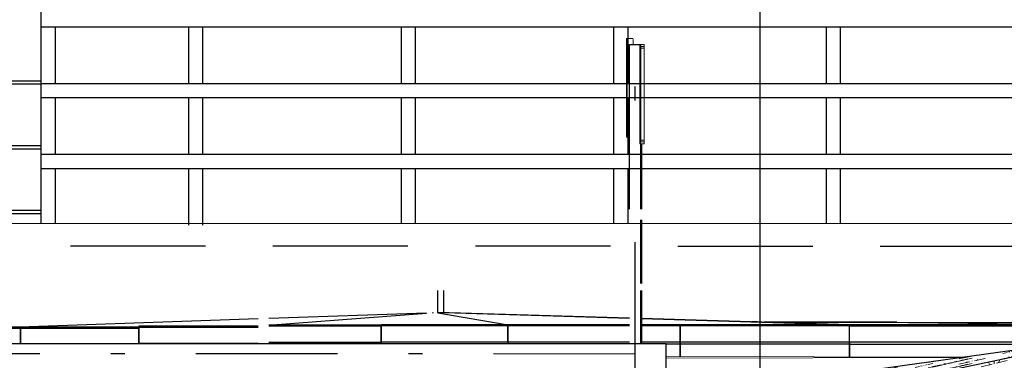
# Model space of a CAD drawing. Extents: x -805 to 3526, y -961 to 1039.
# Tile 145 of 256: x 310.27 to 317.22, y 36.54 to 38.95. Entities that reach past the tile are written whole.
import ezdxf

# ---------------------------------------------------------------- set-up
doc = ezdxf.new("R2010")
doc.units = 0
for name, pattern in [('_Ebene_', [4, 2, -1, 0, -1]), ('AUSGEZOGEN', [2, 1, 1]), ('STRICHPUNKT', [1, 0.5, -0.25, 0, -0.25]), ('VERDECKT2', [4.7625, 3.175, -1.5875])]:
    doc.linetypes.add(name, pattern=pattern)
doc.layers.get('0').update_dxf_attribs({"color": 251})
for name, color, linetype in [('_IB_Konstruktion geschnitten', 4, 'Continuous'), ('TTK-P-Bahnsteig', 12, 'Continuous'), ('TTK-P-Gleis', 162, 'Continuous'), ('TTK-P-TEXT', 12, 'AUSGEZOGEN'), ('TTK-P-Verm-ProVI', 112, 'Continuous')]:
    doc.layers.add(name, color=color, linetype=linetype)
for name, color, linetype, lineweight in [('P-HP-Dorsten 2022 - Ansicht$0$IFCOUT_Oberbau_IFC_RVT-1-Schnitt 8$0$A-GENM', 13, 'Continuous', 9), ('P-HP-Dorsten 2022 - Ansicht$0$VE22-087 - Bf_Dorsten-Hervest ModellRevit2021_rvt-1-Schnitt 8$0$A-FLOR', 192, 'Continuous', 9), ('P-HP-Dorsten 2022 - Ansicht$0$VE22-087 - Bf_Dorsten-Hervest ModellRevit2021_rvt-1-Schnitt 8$0$A-FLOR-PATT', 8, 'Continuous', 35), ('P-HP-Dorsten 2022 - Ansicht$0$VE22-087 - Bf_Dorsten-Hervest ModellRevit2021_rvt-1-Schnitt 8$0$A-GENM', 13, 'Continuous', 9), ('P-HP-Dorsten 2022 - Ansicht$0$VE22-087 - Bf_Dorsten-Hervest ModellRevit2021_rvt-1-Schnitt 8$0$A-WALL', 113, 'Continuous', 9), ('TTK-B-Bestand', 252, 'Continuous', 35), ('TTK-P-Treppe unten', 12, 'Continuous', 25), ('TTK-P-Treppeneinhausung', 12, 'Continuous', 25)]:
    doc.layers.add(name, color=color, linetype=linetype, lineweight=lineweight)
doc.styles.add('AKG DIN 6776', font='AKG_DIN67.TTF')
doc.dimstyles.new('TTK$6', dxfattribs={"dimtxt": 2.5, "dimasz": 2.5, "dimexe": 3.5, "dimexo": 0.1, "dimgap": 1, "dimtad": 1, "dimzin": 0, "dimtxsty": 'AKG DIN 6776', "dimblk": 'OBLIQUE', "dimcen": -0.09, "dimdle": 3, "dimse1": 1, "dimse2": 1, "dimclrd": 256, "dimclre": 256, "dimclrt": 256, "dimadec": 3, "dimazin": 0, "dimtfac": 1, "dimtofl": 0, "dimtmove": 0, "dimatfit": 3, "dimldrblk": 'OBLIQUE', "dimfxl": 7, "dimfxlon": 1, "dimtolj": 1, "dimtzin": 0, "dimlwd": -1, "dimlwe": -1, "dimarcsym": 0})

# ---------------------------------------------------------------- blocks, each defined once
blk = doc.blocks.new('*D549')
at = {"layer": 'DEFPOINTS', "color": 0}
for p in [(1594.653, 36.7397), (1594.3062, 36.5752), (8.2233, 0)]:
    blk.add_point(p, dxfattribs=at)
at = {"layer": 'TTK-B-Bestand', "insert": (1594.1093, 36.9835), "char_height": 0.25, "attachment_point": 5, "style": 'AKG DIN 6776'}
blk.add_mtext('\\A1;36,588', dxfattribs=at)
blk = doc.blocks.new('_OBLIQUE')
at = {"color": 0, "linetype": 'ByBlock'}
blk.add_line((-0.5, -0.5), (0.5, 0.5), dxfattribs=at)
blk = doc.blocks.new('*D548')
at = {"layer": 'DEFPOINTS', "color": 0}
for p in [(1585.5366, 36.7706), (1585.0459, 36.614), (-0.8681, 0.0309)]:
    blk.add_point(p, dxfattribs=at)
at = {"layer": 'TTK-B-Bestand', "insert": (1585.0178, 37.0144), "char_height": 0.25, "attachment_point": 5, "style": 'AKG DIN 6776'}
blk.add_mtext('\\A1;36,621', dxfattribs=at)
blk = doc.blocks.new('*D546')
at = {"layer": 'DEFPOINTS', "color": 0}
for p in [(1248.9571, 37.4519), (1249.0816, 37.3335), (0, 0)]:
    blk.add_point(p, dxfattribs=at)
at = {"layer": 'TTK-P-Treppe unten', "insert": (1249.4133, 37.6958), "char_height": 0.25, "attachment_point": 5, "style": 'AKG DIN 6776'}
blk.add_mtext('\\A1;37,33', dxfattribs=at)
blk = doc.blocks.new('*D545')
at = {"layer": 'DEFPOINTS', "color": 0}
for p in [(1259.6018, 37.4765), (1259.6991, 37.3874), (0.198, 0.0396)]:
    blk.add_point(p, dxfattribs=at)
at = {"layer": 'TTK-P-Treppe unten', "insert": (1259.1455, 37.7204), "char_height": 0.25, "attachment_point": 5, "style": 'AKG DIN 6776'}
blk.add_mtext('\\A1;37,35', dxfattribs=at)
blk = doc.blocks.new('*D543')
at = {"layer": 'DEFPOINTS', "color": 0}
for p in [(859.6449, 36.5698), (860.128, 36.5698), (-0.7156, 0.0247)]:
    blk.add_point(p, dxfattribs=at)
at = {"layer": 'TTK-P-TEXT', "insert": (860.5843, 36.8136), "char_height": 0.25, "attachment_point": 5, "style": 'AKG DIN 6776'}
blk.add_mtext('\\A1;36,55', dxfattribs=at)
blk = doc.blocks.new('*D541')
at = {"layer": 'DEFPOINTS', "color": 0}
for p in [(868.7985, 36.6417), (869.2816, 36.6417), (8.438, 0.0966)]:
    blk.add_point(p, dxfattribs=at)
at = {"layer": 'TTK-B-Bestand', "insert": (869.7378, 36.8855), "char_height": 0.25, "attachment_point": 5, "style": 'AKG DIN 6776'}
blk.add_mtext('\\A1;36,55', dxfattribs=at)
blk = doc.blocks.new('*D540')
at = {"layer": 'DEFPOINTS', "color": 0}
for p in [(1239.4124, 37.4656), (1239.2481, 37.3256), (-4.9372, 1.7943)]:
    blk.add_point(p, dxfattribs=at)
at = {"layer": 'TTK-P-Treppe unten', "insert": (1238.8681, 37.7095), "char_height": 0.25, "attachment_point": 5, "style": 'AKG DIN 6776', "bg_fill": 3, "box_fill_scale": 1.1, "bg_fill_color": 256, "bg_fill_true_color": 13158600, "bg_fill_transparency": 0}
blk.add_mtext('\\A1;37,329', dxfattribs=at)
blk = doc.blocks.new('P-HP-Dorsten 2022 - Ansicht$0$VE22-087 - Bf_Dorsten-Hervest ModellRevit2021_rvt-1-Schnitt 8$0$DB_BSK_38_Pass - DB_BSK_38_Pass-14414915-Schnitt 8')
at = {"layer": 'P-HP-Dorsten 2022 - Ansicht$0$VE22-087 - Bf_Dorsten-Hervest ModellRevit2021_rvt-1-Schnitt 8$0$A-GENM', "color": 250, "lineweight": 25}
for p, q in [((-20318.1, 36811.9), (-21255.6, 36811.9)), ((-20317.3, 36811.9), (-20318.1, 36811.9)), ((-20318.1, 36811.9), (-20318.1, 36810.7)), ((-20317.3, 36810.7), (-20317.3, 36811.9))]:
    blk.add_line(p, q, dxfattribs=at)
blk = doc.blocks.new('P-HP-Dorsten 2022 - Ansicht$0$VE22-087 - Bf_Dorsten-Hervest ModellRevit2021_rvt-1-Schnitt 8$0$DB_BSK_38_Pass - DB_BSK_38_Pass-V13-Schnitt 8')
at = {"layer": 'P-HP-Dorsten 2022 - Ansicht$0$VE22-087 - Bf_Dorsten-Hervest ModellRevit2021_rvt-1-Schnitt 8$0$A-GENM', "color": 250, "lineweight": 25}
for p, q in [((-21303.1, 36814.4), (-21339, 36814.4)), ((-21302.3, 36814.4), (-21303.1, 36814.4)), ((-21303.1, 36814.4), (-21303.1, 36813.3)), ((-21302.3, 36813.3), (-21302.3, 36814.4))]:
    blk.add_line(p, q, dxfattribs=at)
blk = doc.blocks.new('P-HP-Dorsten 2022 - Ansicht$0$VE22-087 - Bf_Dorsten-Hervest ModellRevit2021_rvt-1-Schnitt 8$0$DB_BSK_76_Pass - DB_BSK_76_Pass-V17-Schnitt 8')
at = {"layer": 'P-HP-Dorsten 2022 - Ansicht$0$VE22-087 - Bf_Dorsten-Hervest ModellRevit2021_rvt-1-Schnitt 8$0$A-GENM', "color": 250, "lineweight": 25}
for p, q in [((-19456.5, 36792.5), (-20651.5, 36792.5)), ((-20651.4, 36672.5), (-20651.5, 36786.9)), ((-20651.5, 36786.9), (-19456.6, 36786.9)), ((-19456.6, 36786.9), (-19456.5, 36672.5)), ((-20651.4, 36672.5), (-19456.5, 36672.5)), ((-20651.2, 36566.8), (-20651.2, 36657.5)), ((-20651.2, 36657.5), (-19456.2, 36657.5)), ((-20650.3, 36657.5), (-20650.3, 36672.5)), ((-19456.2, 36657.5), (-19456.2, 36620.5)), ((-19455.3, 36672.5), (-19455.3, 36657.5))]:
    blk.add_line(p, q, dxfattribs=at)
for centre, start_param in [((-20651.5, 36787.5), 1.444863), ((-19456.5, 36787.5), 0)]:
    blk.add_ellipse(centre, major_axis=(0, 5), ratio=0.006897, start_param=start_param, end_param=1.685673, dxfattribs=at)
blk = doc.blocks.new('P-HP-Dorsten 2022 - Ansicht$0$VE22-087 - Bf_Dorsten-Hervest ModellRevit2021_rvt-1-Schnitt 8$0$DB_BSK_76_Pass - DB_BSK_76_Pass-V18-Schnitt 8')
at = {"layer": 'P-HP-Dorsten 2022 - Ansicht$0$VE22-087 - Bf_Dorsten-Hervest ModellRevit2021_rvt-1-Schnitt 8$0$A-GENM', "color": 250, "lineweight": 25}
for p, q in [((-20651.5, 36793.8), (-21846.5, 36793.8)), ((-21846.5, 36673.8), (-21846.5, 36788.2)), ((-21846.5, 36788.2), (-20651.5, 36788.2)), ((-20650.4, 36793.8), (-20651.5, 36793.8)), ((-20650.4, 36792.5), (-20650.4, 36793.8)), ((-21846.5, 36673.8), (-20651.5, 36673.8)), ((-21846.3, 36568.8), (-21846.3, 36658.8)), ((-21846.3, 36658.8), (-20651.4, 36658.8)), ((-21845.8, 36658.8), (-21845.8, 36673.8)), ((-20651, 36658.8), (-20651.4, 36658.8)), ((-20651.4, 36658.8), (-20651.4, 36566.8)), ((-20651, 36657.5), (-20651, 36658.8)), ((-20650.8, 36672.5), (-20650.8, 36657.5)), ((-20650.4, 36657.5), (-20650.4, 36672.5))]:
    blk.add_line(p, q, dxfattribs=at)
for centre in [(-21846.5, 36788.8), (-20651.5, 36788.8)]:
    blk.add_ellipse(centre, major_axis=(0, 5), ratio=0.0039, start_param=0, end_param=1.685673, dxfattribs=at)
blk = doc.blocks.new('P-HP-Dorsten 2022 - Ansicht$0$VE22-087 - Bf_Dorsten-Hervest ModellRevit2021_rvt-1-Schnitt 8$0$DB_BSK_76_Pass - DB_BSK_76_Pass-V19-Schnitt 8')
at = {"layer": 'P-HP-Dorsten 2022 - Ansicht$0$VE22-087 - Bf_Dorsten-Hervest ModellRevit2021_rvt-1-Schnitt 8$0$A-GENM', "color": 250, "lineweight": 25}
for p, q in [((-22204.1, 36793.8), (-23061.5, 36793.8)), ((-23061.5, 36673.8), (-23061.5, 36788.2)), ((-23061.5, 36788.2), (-22204.1, 36788.2)), ((-21846.5, 36793.8), (-22117.6, 36793.8)), ((-22117.6, 36788.2), (-21846.5, 36788.2)), ((-21846.5, 36788.2), (-21846.5, 36673.8)), ((-23061.5, 36673.8), (-22204.1, 36673.8)), ((-22117.6, 36673.8), (-21846.5, 36673.8)), ((-21944, 36658.8), (-21846.3, 36658.8)), ((-21846.3, 36658.8), (-21846.3, 36568.8)), ((-21845.8, 36673.8), (-21845.8, 36658.8))]:
    blk.add_line(p, q, dxfattribs=at)
for centre in [(-23061.5, 36788.8), (-21846.5, 36788.8)]:
    blk.add_ellipse(centre, major_axis=(0, 5), ratio=0.0039, start_param=0, end_param=1.685673, dxfattribs=at)
blk = doc.blocks.new('P-HP-Dorsten 2022 - Ansicht$0$VE22-087 - Bf_Dorsten-Hervest ModellRevit2021_rvt-1-Schnitt 8$0$DB_BSK_76_Pass - DB_BSK_76_Pass-14661549-Schnitt 8')
at = {"layer": 'P-HP-Dorsten 2022 - Ansicht$0$VE22-087 - Bf_Dorsten-Hervest ModellRevit2021_rvt-1-Schnitt 8$0$A-GENM', "color": 250, "lineweight": 25}
for p, q in [((-23061.8, 36793.8), (-23956.8, 36793.8)), ((-23956.8, 36786.9), (-23956.8, 36788.2)), ((-23956.8, 36788.2), (-23061.9, 36788.2)), ((-23956.7, 36673.8), (-23956.8, 36785.7)), ((-23061.9, 36788.2), (-23061.8, 36673.8)), ((-23956.7, 36673.8), (-23061.8, 36673.8)), ((-23955.5, 36660.3), (-23955.5, 36673.8)), ((-23060.5, 36673.8), (-23060.5, 36660.3))]:
    blk.add_line(p, q, dxfattribs=at)
for centre in [(-23956.8, 36788.8), (-23061.8, 36788.8)]:
    blk.add_ellipse(centre, major_axis=(0, 5), ratio=0.007536, start_param=0, end_param=1.685673, dxfattribs=at)
blk = doc.blocks.new('P-HP-Dorsten 2022 - Ansicht$0$VE22-087 - Bf_Dorsten-Hervest ModellRevit2021_rvt-1-Schnitt 8$0$DB_BSK_76_Pass - DB_BSK_76_Pass-14661551-Schnitt 8')
at = {"layer": 'P-HP-Dorsten 2022 - Ansicht$0$VE22-087 - Bf_Dorsten-Hervest ModellRevit2021_rvt-1-Schnitt 8$0$A-GENM', "color": 250, "lineweight": 25}
for p, q in [((-23956.8, 36791.3), (-24749.1, 36791.3)), ((-24749.1, 36785.7), (-23956.8, 36785.7)), ((-23956.8, 36785.7), (-23956.8, 36671.3)), ((-24749.1, 36671.3), (-23956.8, 36671.3)), ((-23956.8, 36671.3), (-23956.6, 36671.3)), ((-23956.6, 36671.3), (-23956.6, 36660.3)), ((-23956.5, 36660.3), (-23956.5, 36673.8))]:
    blk.add_line(p, q, dxfattribs=at)
blk.add_ellipse((-23956.8, 36786.3), major_axis=(0, 5), ratio=0.001141, start_param=1.204052, end_param=1.685673, dxfattribs=at)
blk = doc.blocks.new('P-HP-Dorsten 2022 - Ansicht$0$VE22-087 - Bf_Dorsten-Hervest ModellRevit2021_rvt-1-Schnitt 8$0$DB_BSK_76_Pass - DB_BSK_76_Pass-14661553-Schnitt 8')
at = {"layer": 'P-HP-Dorsten 2022 - Ansicht$0$VE22-087 - Bf_Dorsten-Hervest ModellRevit2021_rvt-1-Schnitt 8$0$A-GENM', "color": 250, "lineweight": 25}
for p, q in [((-24824.1, 36783.8), (-25666.8, 36783.8)), ((-25666.8, 36773.1), (-25666.8, 36778.2)), ((-25666.8, 36778.2), (-24824.1, 36778.2)), ((-25666.8, 36663.8), (-25666.8, 36770.7)), ((-25666.8, 36663.8), (-24824.1, 36663.8)), ((-25666.6, 36660.3), (-25666.6, 36663.8))]:
    blk.add_line(p, q, dxfattribs=at)
blk.add_ellipse((-25666.8, 36778.8), major_axis=(0, 5), ratio=0.001141, start_param=0, end_param=1.685673, dxfattribs=at)
blk = doc.blocks.new('P-HP-Dorsten 2022 - Ansicht$0$VE22-087 - Bf_Dorsten-Hervest ModellRevit2021_rvt-1-Schnitt 8$0$DB_BSK_76_Pass - DB_BSK_76_Pass-14661555-Schnitt 8')
at = {"layer": 'P-HP-Dorsten 2022 - Ansicht$0$VE22-087 - Bf_Dorsten-Hervest ModellRevit2021_rvt-1-Schnitt 8$0$A-GENM', "color": 250, "lineweight": 25}
for p, q in [((-25666.9, 36776.3), (-26501.9, 36776.3)), ((-26501.9, 36660.3), (-26501.8, 36770.7)), ((-26501.8, 36770.7), (-25666.8, 36770.7)), ((-25666.8, 36770.7), (-25667, 36660.3))]:
    blk.add_line(p, q, dxfattribs=at)
for centre, start_param, end_param in [((-26501.9, 36771.3), 4.597512, 6.283185), ((-25666.9, 36771.3), 5.560754, 6.283185), ((-25666.9, 36771.3), 4.597512, 5.079133)]:
    blk.add_ellipse(centre, major_axis=(0, 5), ratio=0.00903, start_param=start_param, end_param=end_param, dxfattribs=at)
blk = doc.blocks.new('P-HP-Dorsten 2022 - Ansicht$0$VE22-087 - Bf_Dorsten-Hervest ModellRevit2021_rvt-1-Schnitt 8$0$DB_BSK_76_Pass - DB_BSK_76_Pass-V20-Schnitt 8')
at = {"layer": 'P-HP-Dorsten 2022 - Ansicht$0$VE22-087 - Bf_Dorsten-Hervest ModellRevit2021_rvt-1-Schnitt 8$0$A-GENM', "color": 250, "lineweight": 25}
for p, q in [((-27336.8, 36776.3), (-27339.5, 36776.3)), ((-27339.5, 36776.3), (-27339.5, 36769.2)), ((-26501.9, 36776.3), (-27336.8, 36776.3)), ((-27336.8, 36764.1), (-27336.8, 36770.7)), ((-27336.8, 36770.7), (-26501.8, 36770.7)), ((-26501.8, 36770.7), (-26501.9, 36660.3))]:
    blk.add_line(p, q, dxfattribs=at)
for centre in [(-27336.8, 36771.3), (-26501.9, 36771.3)]:
    blk.add_ellipse(centre, major_axis=(0, 5), ratio=0.00903, start_param=4.597512, end_param=6.283185, dxfattribs=at)
blk = doc.blocks.new('P-HP-Dorsten 2022 - Ansicht$0$VE22-087 - Bf_Dorsten-Hervest ModellRevit2021_rvt-1-Schnitt 8$0$Pfosten - Pfosten-14738189-Schnitt 8')
at = {"layer": 'P-HP-Dorsten 2022 - Ansicht$0$VE22-087 - Bf_Dorsten-Hervest ModellRevit2021_rvt-1-Schnitt 8$0$A-GENM', "color": 250, "lineweight": 25}
for p, q in [((-22203, 38772.2), (-22123.2, 38772.2)), ((-22203, 37610.3), (-22203, 38772.2)), ((-22123.2, 38772.2), (-22117.6, 38772.2)), ((-22123.2, 38771.5), (-22123.2, 38772.2)), ((-22117.6, 38772.2), (-22117.6, 38771.5)), ((-22123.2, 37610.3), (-22123.2, 38072.2)), ((-22117.6, 38072.2), (-22117.6, 37610.3)), ((-22123.2, 37085.3), (-22123.2, 37535.3)), ((-22117.6, 37535.3), (-22117.6, 37085.3)), ((-22123.2, 36660.3), (-22123.2, 37035.3)), ((-22117.6, 37035.3), (-22117.6, 36660.3))]:
    blk.add_line(p, q, dxfattribs=at)

msp = doc.modelspace()

# ---------------------------------------------------------------- hatches: boundary and pattern name
at = {"layer": 'P-HP-Dorsten 2022 - Ansicht$0$VE22-087 - Bf_Dorsten-Hervest ModellRevit2021_rvt-1-Schnitt 8$0$A-FLOR-PATT', "lineweight": 9}
h = msp.add_hatch(dxfattribs=at)
h.set_pattern_fill('FP_101', color=251, scale=0.001, style=0, pattern_type=2)
h.set_pattern_definition([(13.791, (307.09255, 30.82643), (0.6113266, 0.4591346), [0.094421, -0.018884, 0.025179, -0.490988]), (13.791, (307.09255, 30.82643), (0.6113266, 0.4591346), [-0.138484, -0.018884, 0.094421, -0.377683]), (13.791, (307.062, 30.8282), (0.6113266, 0.4591346), [0.062947, -0.04721, 0.094421, -0.04721, -0.377683]), (13.791, (307.062, 30.8282), (0.6113266, 0.4591346), [-0.251789, 0.062947, -0.314736]), (13.791, (307.27595, 31.00435), (0.6113266, 0.459135), [0.078684, -0.031474, 0.078684, -0.44063]), (13.791, (306.9703, 30.99114), (0.6113266, 0.4591346), [0.031474, -0.062947, 0.031474, -0.503577]), (90, (307.0314, 31.00615), (-0.611324, 0.159023), [0.027817, -0.281263]), (90, (307.2148, 30.8657), (-0.611324, 0.159023), [0.030908, -0.278172]), (90, (307.36765, 31.02686), (-0.611324, 0.159023), [0.030908, -0.278172]), (36.909, (307.2943, 30.88213), (-2.3e-06, 0.3090803), [0.054061, -0.71048]), (165.419, (307.13535, 30.84312), (-0.611323, -0.150058), [0.044666, -0.587003]), (51.488, (307.27595, 30.87918), (1.6e-06, 0.3090797), [0.043906, -0.937865]), (66.205, (307.24539, 30.87322), (-7e-07, 0.3090807), [0.036748, -1.478428]), (66.205, (307.39822, 31.03436), (-7e-07, 0.3090807), [0.029399, -1.485778]), (66.205, (307.04365, 31.00915), (-7e-07, 0.3090807), [0.025724, -1.489453]), (119.37, (307.18425, 30.85821), (-9e-07, 0.3090805), [0.030231, -1.216238]), (119.37, (307.33708, 31.01936), (-9e-07, 0.3090805), [0.024185, -1.222284]), (119.37, (307.0192, 31.00315), (-9e-07, 0.3090805), [0.021162, -1.225308]), (142.558, (307.15369, 30.84916), (-3e-07, 0.30908), [0.034434, -0.735526])])
h.paths.add_polyline_path([(315.8628, 35.433), (317.9389, 36.7061), (316.0657, 36.3098), (315.9466, 35.7949)])
h = msp.add_hatch(dxfattribs=at)
h.set_pattern_fill('FP_99', color=251, scale=0.001, style=0, pattern_type=2)
h.set_pattern_definition([(12.548, (306.17826, 33.732562), (0.6197803, 0.1759137), [0.095242, -0.019048, 0.025398, -0.019048, -0.47621]), (12.548, (306.17826, 33.732562), (0.6197803, 0.1759137), [-0.158737, 0.095242, -0.380968]), (12.548, (306.14727, 33.726803), (0.6197803, 0.1759137), [0.063495, -0.047621, 0.095242, -0.047621, -0.380968]), (12.548, (306.14727, 33.726803), (0.6197803, 0.1759137), [-0.253978, 0.063495, -0.317473]), (12.548, (306.364194, 33.790272), (0.6197803, 0.1759137), [0.079368, -0.031747, 0.079368, -0.444462]), (12.548, (306.054304, 33.72889), (0.6197803, 0.1759137), [0.031747, -0.063495, 0.031747, -0.507957]), (90, (306.1163, 33.7427), (-0.61978, -0.09998), [0.003417, -0.03455]), (90, (306.3022, 33.7613), (-0.61978, -0.09998), [0.003797, -0.03417]), (90, (306.45716, 33.81096), (-0.61978, -0.09998), [0.003797, -0.03417]), (15.846, (306.382788, 33.778844), (7e-08, 0.03796679), [0.045556, -0.598705]), (189.164, (306.221645, 33.742977), (-0.6197796, -0.13794938), [0.044392, -0.583401]), (19.039, (306.364194, 33.774895), (-2.4e-07, 0.03796683), [0.029321, -0.626325]), (25.061, (306.333205, 33.768188), (1.3e-07, 0.03796631), [0.016594, -0.667599]), (25.061, (306.48815, 33.81786), (1.3e-07, 0.03796631), [0.013275, -0.670918]), (25.061, (306.128678, 33.745445), (1.3e-07, 0.03796631), [0.011616, -0.672577]), (178.713, (306.271227, 33.754393), (2.9e-07, 0.03796657), [0.015036, -0.6049]), (178.713, (306.42617, 33.804067), (2.9e-07, 0.03796657), [0.012029, -0.607908]), (178.713, (306.103887, 33.739927), (2.9e-07, 0.03796657), [0.010525, -0.609411]), (185.714, (306.240238, 33.747306), (-7e-08, 0.03796664), [0.027856, -0.595019])])
h.paths.add_polyline_path([(316.0657, 36.3098), (317.9366, 36.7058), (316.2161, 36.4667), (316.088, 36.3331)])

# ---------------------------------------------------------------- linework, layer by layer
at = {"layer": '_IB_Konstruktion geschnitten', "color": 251}
for p, q in [((310.4237, 38.5145), (308.2731, 38.5145)), ((308.3226, 38.4945), (310.4237, 38.4945)), ((310.4237, 38.057), (308.2731, 38.057)), ((308.3226, 38.037), (310.4237, 38.037))]:
    msp.add_line(p, q, dxfattribs=at)
at = {"layer": 'P-HP-Dorsten 2022 - Ansicht$0$IFCOUT_Oberbau_IFC_RVT-1-Schnitt 8$0$A-GENM', "color": 251, "lineweight": 5}
for p, q in [((316.9272, 36.5655), (314.8348, 36.5689)), ((316.9033, 36.5622), (314.8348, 36.5573))]:
    msp.add_line(p, q, dxfattribs=at)
at = {"layer": 'P-HP-Dorsten 2022 - Ansicht$0$VE22-087 - Bf_Dorsten-Hervest ModellRevit2021_rvt-1-Schnitt 8$0$A-FLOR', "color": 251, "lineweight": 25}
for p, q in [((311.9547, 36.8352), (310.2733, 36.7763)), ((313.1436, 36.8768), (312.0297, 36.8378)), ((313.1436, 36.8736), (312.0571, 36.7913)), ((313.19, 36.8771), (313.1836, 36.8767)), ((313.2236, 36.8796), (313.2662, 36.8796)), ((314.5747, 36.8396), (313.2236, 36.8795)), ((313.2236, 36.8793), (313.7182, 36.7938)), ((313.2662, 36.8796), (314.5747, 36.8403)), ((314.6612, 36.8378), (316.1273, 36.7938)), ((316.1273, 36.7938), (314.6612, 36.8371)), ((311.112, 36.78), (310.2769, 36.7763)), ((315.5254, 36.8118), (317.4532, 36.8094)), ((316.1284, 36.7938), (317.4532, 36.8094)), ((316.1284, 36.7938), (316.1284, 36.7925)), ((318.5172, 36.7925), (316.1284, 36.7938)), ((317.9389, 36.7061), (316.0657, 36.3098)), ((316.2161, 36.4667), (317.9389, 36.7061)), ((312.8222, 36.6687), (312.8233, 36.6687))]:
    msp.add_line(p, q, dxfattribs=at)
at = {"layer": 'P-HP-Dorsten 2022 - Ansicht$0$VE22-087 - Bf_Dorsten-Hervest ModellRevit2021_rvt-1-Schnitt 8$0$A-GENM', "color": 251}
for p, q in [((314.5539, 38.1409), (314.5539, 38.7893)), ((314.5616, 38.8151), (314.5566, 38.8151)), ((314.5589, 38.7893), (314.5589, 38.1409)), ((314.5991, 38.8151), (314.5616, 38.8151)), ((314.6018, 38.7722), (314.6018, 38.7893)), ((314.6475, 38.0979), (314.6475, 38.7458)), ((314.6543, 38.7715), (314.6493, 38.7715)), ((314.6525, 38.7458), (314.6525, 38.0979)), ((314.6554, 38.7583), (314.6534, 38.7583)), ((314.6781, 38.7715), (314.6543, 38.7715)), ((314.6544, 38.7444), (314.6544, 38.099)), ((314.6552, 38.1012), (314.6552, 38.7422)), ((314.6789, 38.7583), (314.6554, 38.7583)), ((314.6555, 38.7473), (314.6788, 38.7473)), ((314.6791, 38.7422), (314.6791, 38.1012)), ((314.6799, 38.099), (314.6799, 38.7444)), ((314.5539, 38.1409), (314.5589, 38.1409)), ((314.5566, 38.1157), (314.5616, 38.1157)), ((314.5616, 38.1157), (314.5758, 38.1157)), ((314.6534, 38.0851), (314.6554, 38.0851)), ((314.6554, 38.0851), (314.6789, 38.0851)), ((314.6788, 38.0961), (314.6555, 38.0961)), ((314.6493, 38.0722), (314.6543, 38.0722)), ((314.6543, 38.0722), (314.6781, 38.0722))]:
    msp.add_line(p, q, dxfattribs=at)
for centre, major_axis, ratio, start_param, end_param in [((314.5566, 38.7893), (0, 0.0257), 0.107447, 0, 1.570796), ((314.5616, 38.7893), (0, 0.0257), 0.107447, 0, 1.570796), ((314.5991, 38.7893), (0, 0.0257), 0.107447, 4.712389, 6.283185), ((314.6493, 38.7458), (0, 0.0257), 0.068356, 0, 1.570796), ((314.6543, 38.7458), (0, 0.0257), 0.068356, 0, 1.570796), ((314.6554, 38.7444), (0, 0.0139), 0.068356, 0, 1.570796), ((314.6555, 38.7422), (0, 0.00509), 0.068356, 0, 1.570796), ((314.6781, 38.7458), (0, 0.0257), 0.068356, 4.798528, 6.283185), ((314.6788, 38.7422), (0, 0.00509), 0.068356, 4.712389, 6.283185), ((314.6789, 38.7444), (0, 0.0139), 0.068356, 4.712389, 6.283185), ((314.5566, 38.1414), (0, 0.0257), 0.107447, 1.589552, 3.141593), ((314.5616, 38.1414), (0, 0.0257), 0.107447, 1.589552, 3.141593), ((314.6493, 38.0979), (0, 0.0257), 0.068356, 1.570796, 3.141593), ((314.6543, 38.0979), (0, 0.0257), 0.068356, 1.570796, 3.141593), ((314.6554, 38.099), (0, 0.0139), 0.068356, 1.570796, 3.141593), ((314.6555, 38.1012), (0, 0.00509), 0.068356, 1.570796, 3.141593), ((314.6781, 38.0979), (0, 0.0257), 0.068356, 3.141593, 4.61268), ((314.6788, 38.1012), (0, 0.00509), 0.068356, 3.141593, 4.712389), ((314.6789, 38.099), (0, 0.0139), 0.068356, 3.141593, 4.712389)]:
    msp.add_ellipse(centre, major_axis=major_axis, ratio=ratio, start_param=start_param, end_param=end_param, dxfattribs=at)
at = {"layer": 'P-HP-Dorsten 2022 - Ansicht$0$VE22-087 - Bf_Dorsten-Hervest ModellRevit2021_rvt-1-Schnitt 8$0$A-WALL', "color": 251, "lineweight": 25}
for p, q in [((313.2236, 36.8774), (313.2236, 37.0353)), ((313.2662, 36.8796), (313.2662, 37.0353)), ((314.8348, 36.6603), (306.6799, 36.6603)), ((314.8348, 36.3076), (314.8348, 36.6603))]:
    msp.add_line(p, q, dxfattribs=at)
at = {"layer": 'TTK-P-Bahnsteig', "color": 251, "linetype": '_Ebene_'}
msp.add_line((314.6147, 31.2769), (314.6147, 44.5202), dxfattribs=at)
at = {"layer": 'TTK-P-Bahnsteig', "color": 251, "linetype": 'VERDECKT2', "ltscale": 0.3}
msp.add_line((320.1556, 37.345), (299.8522, 37.3545), dxfattribs=at)
at = {"layer": 'TTK-P-Gleis', "color": 251, "linetype": 'Continuous', "ltscale": 2}
msp.add_line((320.1557, 37.505), (296.6772, 37.5142), dxfattribs=at)
at = {"layer": 'TTK-P-Gleis', "color": 251, "linetype": 'STRICHPUNKT', "ltscale": 2}
msp.add_line((314.6147, 36.5876), (294.6147, 36.597), dxfattribs=at)
at = {"layer": 'TTK-P-Treppeneinhausung', "color": 251}
for p, q in [((310.4237, 38.8978), (320.0068, 38.897)), ((310.5237, 38.4978), (310.5237, 38.8978)), ((311.4653, 38.4977), (311.4653, 38.8977)), ((311.5653, 38.4977), (311.5653, 38.8977)), ((312.9653, 38.4976), (312.9653, 38.8976)), ((313.0653, 38.4976), (313.0653, 38.8976)), ((314.4653, 38.4975), (314.4653, 38.8975)), ((314.5653, 38.4975), (314.5653, 38.8975)), ((315.9653, 38.4973), (315.9653, 38.8973)), ((316.0653, 38.4973), (316.0653, 38.8973)), ((310.4237, 38.4978), (320.0068, 38.497)), ((310.4237, 38.3978), (320.0068, 38.397)), ((310.5237, 37.9978), (310.5237, 38.3978)), ((311.4653, 37.9977), (311.4653, 38.3977)), ((311.5653, 37.9977), (311.5653, 38.3977)), ((312.9653, 37.9976), (312.9653, 38.3976)), ((313.0653, 37.9976), (313.0653, 38.3976)), ((314.4653, 37.9975), (314.4653, 38.3975)), ((314.5653, 37.9975), (314.5653, 38.3975)), ((315.9653, 37.9973), (315.9653, 38.3973)), ((316.0653, 37.9973), (316.0653, 38.3973)), ((310.4237, 37.9978), (320.0068, 37.997))]:
    msp.add_line(p, q, dxfattribs=at)

# ---------------------------------------------------------------- block references
at = {"layer": 'P-HP-Dorsten 2022 - Ansicht$0$VE22-087 - Bf_Dorsten-Hervest ModellRevit2021_rvt-1-Schnitt 8$0$A-GENM', "color": 251, "lineweight": 25, "xscale": 0.001, "yscale": 0.001, "zscale": 0.001}
for name in ['P-HP-Dorsten 2022 - Ansicht$0$VE22-087 - Bf_Dorsten-Hervest ModellRevit2021_rvt-1-Schnitt 8$0$Pfosten - Pfosten-14738189-Schnitt 8', 'P-HP-Dorsten 2022 - Ansicht$0$VE22-087 - Bf_Dorsten-Hervest ModellRevit2021_rvt-1-Schnitt 8$0$DB_BSK_76_Pass - DB_BSK_76_Pass-V20-Schnitt 8', 'P-HP-Dorsten 2022 - Ansicht$0$VE22-087 - Bf_Dorsten-Hervest ModellRevit2021_rvt-1-Schnitt 8$0$DB_BSK_76_Pass - DB_BSK_76_Pass-14661555-Schnitt 8', 'P-HP-Dorsten 2022 - Ansicht$0$VE22-087 - Bf_Dorsten-Hervest ModellRevit2021_rvt-1-Schnitt 8$0$DB_BSK_76_Pass - DB_BSK_76_Pass-14661553-Schnitt 8', 'P-HP-Dorsten 2022 - Ansicht$0$VE22-087 - Bf_Dorsten-Hervest ModellRevit2021_rvt-1-Schnitt 8$0$DB_BSK_76_Pass - DB_BSK_76_Pass-14661551-Schnitt 8', 'P-HP-Dorsten 2022 - Ansicht$0$VE22-087 - Bf_Dorsten-Hervest ModellRevit2021_rvt-1-Schnitt 8$0$DB_BSK_76_Pass - DB_BSK_76_Pass-14661549-Schnitt 8', 'P-HP-Dorsten 2022 - Ansicht$0$VE22-087 - Bf_Dorsten-Hervest ModellRevit2021_rvt-1-Schnitt 8$0$DB_BSK_76_Pass - DB_BSK_76_Pass-V19-Schnitt 8', 'P-HP-Dorsten 2022 - Ansicht$0$VE22-087 - Bf_Dorsten-Hervest ModellRevit2021_rvt-1-Schnitt 8$0$DB_BSK_76_Pass - DB_BSK_76_Pass-V18-Schnitt 8', 'P-HP-Dorsten 2022 - Ansicht$0$VE22-087 - Bf_Dorsten-Hervest ModellRevit2021_rvt-1-Schnitt 8$0$DB_BSK_38_Pass - DB_BSK_38_Pass-V13-Schnitt 8', 'P-HP-Dorsten 2022 - Ansicht$0$VE22-087 - Bf_Dorsten-Hervest ModellRevit2021_rvt-1-Schnitt 8$0$DB_BSK_38_Pass - DB_BSK_38_Pass-14414915-Schnitt 8', 'P-HP-Dorsten 2022 - Ansicht$0$VE22-087 - Bf_Dorsten-Hervest ModellRevit2021_rvt-1-Schnitt 8$0$DB_BSK_76_Pass - DB_BSK_76_Pass-V17-Schnitt 8']:
    msp.add_blockref(name, (336.7788, 0), dxfattribs=at)

# ---------------------------------------------------------------- dimensions: what is measured, and where the dimension line sits
at = {"layer": 'TTK-B-Bestand', "color": 251}
for feature_location, offset, origin, text, picture, middle in [((1585.0459, 36.614), (0.4461, 0.1576), (-0.8681, 0.0309), '36,621', '*D548', (1585.0178, 37.0144)), ((1594.3062, 36.5752), (0.2947, 0.1656), (8.2233, 0), '36,588', '*D549', (1594.1093, 36.9835))]:
    dim = msp.add_ordinate_dim(feature_location=feature_location, offset=offset, dtype=0, origin=origin, text=text, dimstyle='TTK$6', override={"dimscale": 0, "dimdec": 3, "dimtmove": 1, "dimfxlon": 0}, dxfattribs=at)
    dim.commit()
    dim.dimension.update_dxf_attribs({"geometry": picture, "text_midpoint": middle})
dim = msp.add_ordinate_dim(feature_location=(868.7985, 36.6417), offset=(0.4831, 0), dtype=0, origin=(8.438, 0.0966), dimstyle='TTK$6', override={"dimscale": 0, "dimfxlon": 0}, dxfattribs=at)
dim.commit()
dim.dimension.update_dxf_attribs({"geometry": '*D541', "text_midpoint": (869.7378, 36.8855)})
at = {"layer": 'TTK-P-TEXT', "color": 251}
dim = msp.add_ordinate_dim(feature_location=(859.6449, 36.5698), offset=(0.4831, 0), dtype=0, origin=(-0.7156, 0.0247), dimstyle='TTK$6', override={"dimscale": 0, "dimfxlon": 0}, dxfattribs=at)
dim.commit()
dim.dimension.update_dxf_attribs({"geometry": '*D543', "text_midpoint": (860.5843, 36.8136)})
at = {"layer": 'TTK-P-Treppe unten', "color": 251}
for feature_location, offset, origin, picture, middle in [((1259.6991, 37.3874), (-0.0973, 0.0891), (0.198, 0.0396), '*D545', (1259.1455, 37.7204)), ((1249.0816, 37.3335), (-0.1245, 0.1184), (0, 0), '*D546', (1249.4133, 37.6958))]:
    dim = msp.add_ordinate_dim(feature_location=feature_location, offset=offset, dtype=0, origin=origin, dimstyle='TTK$6', override={"dimscale": 0}, dxfattribs=at)
    dim.commit()
    dim.dimension.update_dxf_attribs({"geometry": picture, "text_midpoint": middle})

# ---------------------------------------------------------------- next in the draw order: dimensions: what is measured, and where the dimension line sits
dim = msp.add_ordinate_dim(feature_location=(1239.2481, 37.3256), offset=(0.1119, 0.1412), dtype=0, origin=(-4.9372, 1.7943), text='37,329', dimstyle='TTK$6', override={"dimscale": 0, "dimtfill": 1}, dxfattribs=at)
dim.commit()
dim.dimension.update_dxf_attribs({"geometry": '*D540', "text_midpoint": (1238.8681, 37.7095)})

# ---------------------------------------------------------------- next in the draw order: linework, layer by layer
at = {"layer": '_IB_Konstruktion geschnitten', "color": 251}
for p, q in [((310.4237, 37.5995), (308.2731, 37.5995)), ((308.3256, 37.5795), (310.4237, 37.5795))]:
    msp.add_line(p, q, dxfattribs=at)
at = {"layer": 'TTK-P-Bahnsteig', "color": 251}
msp.add_circle((473.7851, 39.1322), 1000, dxfattribs=at)
at = {"layer": 'TTK-P-Treppeneinhausung', "color": 251}
for p, q in [((310.4237, 37.5096), (310.4237, 40.4478)), ((310.4237, 37.8978), (320.0068, 37.897)), ((310.5237, 37.5096), (310.5237, 37.8978)), ((311.4653, 37.4977), (311.4653, 37.8977)), ((311.5653, 37.4977), (311.5653, 37.8977)), ((312.9653, 37.5096), (312.9653, 37.8976)), ((313.0653, 37.5096), (313.0653, 37.8976)), ((314.4653, 37.5098), (314.4653, 37.8975)), ((314.5653, 37.5098), (314.5653, 37.8975)), ((315.9653, 37.5098), (315.9653, 37.8973)), ((316.0653, 37.5098), (316.0653, 37.8973))]:
    msp.add_line(p, q, dxfattribs=at)
at = {"layer": 'TTK-P-Verm-ProVI', "color": 251}
msp.add_lwpolyline([(285.6323, 28.5732), (315.4988, 28.5732), (315.4988, 41.857), (285.6323, 41.857)], close=True, dxfattribs=at)

doc.saveas('drawing.dxf')
